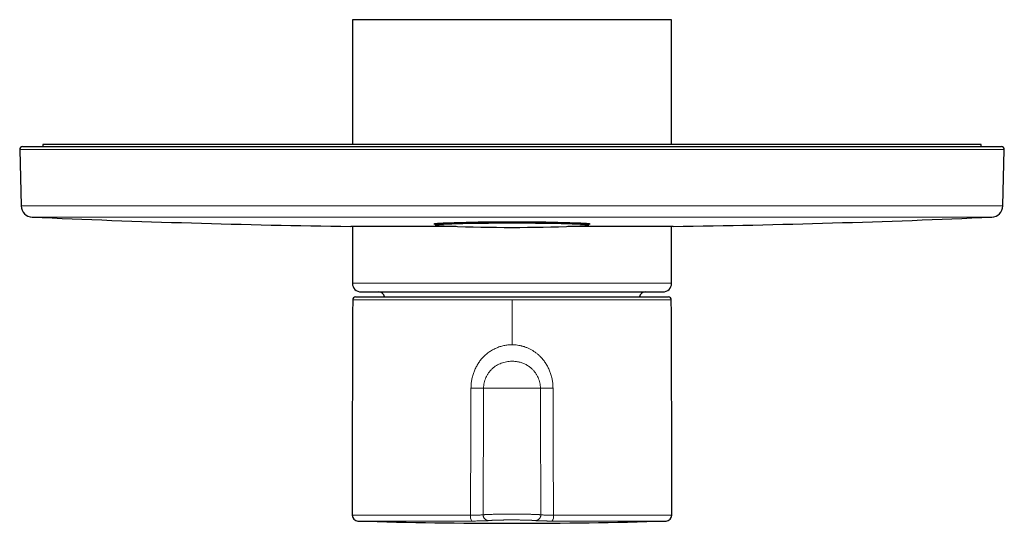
# Model space of a CAD drawing. Header units: millimetres. Extents: x 8 to 539, y 12 to 480.
# Tile 2 of 11: x 198 to 368, y 169 to 256. Entities that reach past the tile are written whole.
import ezdxf

# ---------------------------------------------------------------- set-up
doc = ezdxf.new("R2010")
doc.units = ezdxf.units.MM

msp = doc.modelspace()

# ---------------------------------------------------------------- linework, layer by layer
at = {"color": 7, "linetype": 'Continuous', "lineweight": 30}
for p, q in [((255.45, 255.97), (255.45, 234.42)), ((293.32, 255.97), (255.45, 255.97)), ((310.55, 255.97), (293.32, 255.97)), ((310.55, 234.42), (310.55, 255.97)), ((198, 233.56), (198.25, 223.83)), ((198.5, 234.07), (367.5, 234.07)), ((202, 234.42), (202, 234.07)), ((364, 234.42), (202, 234.42)), ((364, 234.07), (364, 234.42)), ((367.75, 223.83), (368, 233.56)), ((273.37, 220.28), (255.15, 220.28)), ((255.45, 220.28), (255.45, 210.47)), ((269.71, 220.77), (269.71, 220.7)), ((310.85, 220.28), (292.63, 220.28)), ((296.29, 220.7), (296.29, 220.77)), ((310.55, 210.47), (310.55, 220.28)), ((256.95, 208.97), (292.76, 208.97)), ((292.76, 208.97), (309.05, 208.97))]:
    msp.add_line(p, q, dxfattribs=at)
at = {"color": 8, "linetype": 'Continuous', "lineweight": 0}
for p, q in [((198, 233.56), (368, 233.56)), ((198.25, 223.83), (367.75, 223.83)), ((200.17, 221.89), (283, 221.89)), ((283, 221.89), (365.83, 221.89)), ((255.45, 210.47), (293.32, 210.47)), ((293.32, 210.47), (310.55, 210.47)), ((283, 207.62), (255.5, 207.62)), ((310.5, 207.62), (283, 207.62)), ((276.09, 169.42), (256.4, 169.42)), ((309.6, 169.42), (289.91, 169.42))]:
    msp.add_line(p, q, dxfattribs=at)
at = {"color": 7, "linetype": 'Continuous', "lineweight": 30, "flags": 128}
for points in [[(269.71, 220.66), (269.67, 220.67), (269.62, 220.68), (269.59, 220.69), (269.57, 220.7), (269.55, 220.71), (269.55, 220.72), (269.55, 220.72), (269.57, 220.73), (269.59, 220.74), (269.62, 220.75), (269.67, 220.76), (269.72, 220.77), (269.78, 220.78), (269.84, 220.79), (269.92, 220.79), (270.01, 220.8), (270.1, 220.81), (270.21, 220.82), (270.32, 220.83), (270.44, 220.84), (270.57, 220.84), (270.71, 220.85), (270.86, 220.86), (271.02, 220.87), (271.18, 220.88), (271.35, 220.88), (271.53, 220.89), (271.72, 220.9), (271.92, 220.91), (272.12, 220.91), (272.33, 220.92), (272.55, 220.93), (272.77, 220.93), (273, 220.94), (273.24, 220.95), (273.49, 220.95), (273.74, 220.96), (274, 220.97), (274.26, 220.97), (274.54, 220.98), (274.81, 220.98), (275.09, 220.99), (275.38, 220.99), (275.67, 221), (275.97, 221), (276.27, 221.01), (276.58, 221.01), (276.89, 221.02), (277.21, 221.02), (277.53, 221.02), (277.85, 221.03), (278.18, 221.03), (278.51, 221.03), (278.84, 221.04), (279.18, 221.04), (279.52, 221.04), (279.86, 221.04), (280.2, 221.05), (280.55, 221.05), (280.9, 221.05), (281.24, 221.05), (281.59, 221.05), (281.94, 221.05), (282.3, 221.05), (282.65, 221.05), (283, 221.05)], [(283, 221.05), (283.35, 221.05), (283.7, 221.05), (284.06, 221.05), (284.41, 221.05), (284.76, 221.05), (285.1, 221.05), (285.45, 221.05), (285.8, 221.05), (286.14, 221.04), (286.48, 221.04), (286.82, 221.04), (287.16, 221.04), (287.49, 221.03), (287.82, 221.03), (288.15, 221.03), (288.47, 221.02), (288.79, 221.02), (289.11, 221.02), (289.42, 221.01), (289.73, 221.01), (290.03, 221), (290.33, 221), (290.62, 220.99), (290.91, 220.99), (291.19, 220.98), (291.46, 220.98), (291.74, 220.97), (292, 220.97), (292.26, 220.96), (292.51, 220.95), (292.76, 220.95), (293, 220.94), (293.23, 220.93), (293.45, 220.93), (293.67, 220.92), (293.88, 220.91), (294.08, 220.91), (294.28, 220.9), (294.47, 220.89), (294.65, 220.88), (294.82, 220.88), (294.98, 220.87), (295.14, 220.86), (295.29, 220.85), (295.43, 220.84), (295.56, 220.84), (295.68, 220.83), (295.79, 220.82), (295.9, 220.81), (295.99, 220.8), (296.08, 220.79), (296.16, 220.79), (296.22, 220.78), (296.28, 220.77), (296.33, 220.76), (296.38, 220.75), (296.41, 220.74), (296.43, 220.73), (296.45, 220.72), (296.45, 220.72), (296.45, 220.71), (296.43, 220.7), (296.41, 220.69), (296.38, 220.68), (296.33, 220.67), (296.29, 220.66)]]:
    msp.add_lwpolyline(points, dxfattribs=at)
at = {"color": 8, "linetype": 'Continuous', "lineweight": 0, "flags": 128}
msp.add_lwpolyline([(294.74, 220.36), (294.83, 220.36), (294.97, 220.37), (295.1, 220.38), (295.23, 220.38), (295.35, 220.39), (295.46, 220.4), (295.56, 220.41), (295.66, 220.42), (295.74, 220.43), (295.82, 220.43), (295.88, 220.44), (295.94, 220.45), (295.99, 220.46), (296.03, 220.47), (296.06, 220.48), (296.08, 220.48), (296.1, 220.49), (296.1, 220.5), (296.1, 220.51), (296.08, 220.52), (296.06, 220.53), (296.03, 220.54), (295.99, 220.54), (295.94, 220.55), (295.88, 220.56), (295.82, 220.57), (295.74, 220.58), (295.66, 220.59), (295.56, 220.6), (295.46, 220.6), (295.35, 220.61), (295.23, 220.62), (295.1, 220.63), (294.97, 220.64), (294.83, 220.64), (294.67, 220.65), (294.51, 220.66), (294.35, 220.67), (294.17, 220.67), (293.99, 220.68), (293.8, 220.69), (293.6, 220.7), (293.39, 220.7), (293.18, 220.71), (292.96, 220.72), (292.74, 220.72), (292.5, 220.73), (292.26, 220.73), (292.02, 220.74), (291.77, 220.75), (291.51, 220.75), (291.25, 220.76), (290.98, 220.76), (290.7, 220.77), (290.42, 220.77), (290.14, 220.78), (289.85, 220.78), (289.55, 220.79), (289.25, 220.79), (288.95, 220.8), (288.64, 220.8), (288.33, 220.8), (288.01, 220.81), (287.7, 220.81), (287.37, 220.81), (287.05, 220.81), (286.72, 220.82), (286.39, 220.82), (286.06, 220.82), (285.72, 220.82), (285.39, 220.83), (285.05, 220.83), (284.71, 220.83), (284.37, 220.83), (284.03, 220.83), (283.69, 220.83), (283.34, 220.83), (283, 220.83), (282.66, 220.83), (282.31, 220.83), (281.97, 220.83), (281.63, 220.83), (281.29, 220.83), (280.95, 220.83), (280.61, 220.83), (280.28, 220.82), (279.94, 220.82), (279.61, 220.82), (279.28, 220.82), (278.95, 220.81), (278.63, 220.81), (278.3, 220.81), (277.99, 220.81), (277.67, 220.8), (277.36, 220.8), (277.05, 220.8), (276.75, 220.79), (276.45, 220.79), (276.15, 220.78), (275.86, 220.78), (275.58, 220.77), (275.3, 220.77), (275.02, 220.76), (274.75, 220.76), (274.49, 220.75), (274.23, 220.75), (273.98, 220.74), (273.74, 220.73), (273.5, 220.73), (273.26, 220.72), (273.04, 220.72), (272.82, 220.71), (272.61, 220.7), (272.4, 220.7), (272.2, 220.69), (272.01, 220.68), (271.83, 220.67), (271.65, 220.67), (271.49, 220.66), (271.33, 220.65), (271.17, 220.64), (271.03, 220.64), (270.9, 220.63), (270.77, 220.62), (270.65, 220.61), (270.54, 220.6), (270.44, 220.6), (270.34, 220.59), (270.26, 220.58), (270.18, 220.57), (270.12, 220.56), (270.06, 220.55), (270.01, 220.54), (269.97, 220.54), (269.94, 220.53), (269.92, 220.52), (269.9, 220.51), (269.9, 220.5), (269.9, 220.49), (269.92, 220.48), (269.94, 220.48), (269.97, 220.47), (270.01, 220.46), (270.06, 220.45), (270.12, 220.44), (270.18, 220.43), (270.26, 220.43), (270.34, 220.42), (270.44, 220.41), (270.54, 220.4), (270.65, 220.39), (270.77, 220.38), (270.9, 220.38), (271.03, 220.37), (271.17, 220.36), (271.33, 220.35), (271.41, 220.35)], dxfattribs=at)
at = {"color": 7, "linetype": 'Continuous', "lineweight": 30}
for centre, radius, start, end in [((198.5, 233.57), 0.5, 90, 181.5), ((367.5, 233.57), 0.5, 358.5, 90), ((200.25, 223.88), 2, 181.5, 267.4907), ((365.75, 223.88), 2, 272.5093, 358.5), ((283, 2112.07), 1892, 267.49073, 269.15658), ((283, 2112.07), 1892, 270.84342, 272.50927), ((274.88, 294.33), 74.06, 267.3101, 267.9828), ((283, 520.12), 300, 267.9515, 272.0485), ((291.36, 288.2), 67.93, 271.9913, 272.8491), ((256.95, 210.47), 1.5, 180, 270), ((309.05, 210.47), 1.5, 270, 0), ((5810.42, 179.03), 5555, 179.70513, 180.08879), ((256, 207.61), 0.5, 90, 179.7051), ((260, 207.97), 1, 8.2371, 90), ((306, 207.97), 1, 90, 171.7629), ((310, 207.61), 0.5, 0.2949, 90), ((-5244.42, 179.03), 5555, 359.91121, 0.29487), ((256.43, 170.42), 1, 180.0888, 268.3064), ((309.57, 170.42), 1, 271.6936, 359.9112), ((283, 1069.03), 900, 268.30645, 270), ((283, 1069.03), 900, 270, 271.69357)]:
    msp.add_arc(centre, radius, start, end, dxfattribs=at)
at = {"color": 8, "linetype": 'Continuous', "lineweight": 0}
for centre, radius, start, end in [((279.64, 89.96), 131.11, 88.5319, 94.3451), ((286.4, 91.59), 129.48, 85.6183, 91.5048), ((277.09, 170.2), 1.27, 170.2047, 218.1311), ((288.97, 170.19), 1.21, 320.667, 10.9972)]:
    msp.add_arc(centre, radius, start, end, dxfattribs=at)
at = {"color": 7, "linetype": 'Continuous', "lineweight": 30}
for points, knots in [([(269.71, 220.7), (269.71, 220.7), (269.71, 220.69), (269.71, 220.67), (269.71, 220.65), (269.72, 220.63), (269.73, 220.61), (269.73, 220.6), (269.74, 220.58), (269.75, 220.57), (269.76, 220.56), (269.77, 220.55), (269.78, 220.54), (269.8, 220.53), (269.81, 220.52), (269.82, 220.51), (269.83, 220.51), (269.84, 220.5), (269.86, 220.5), (269.87, 220.49), (269.89, 220.48), (269.92, 220.48), (269.94, 220.47), (269.97, 220.46), (270, 220.46), (270.04, 220.45), (270.07, 220.45), (270.1, 220.44), (270.14, 220.44), (270.18, 220.43), (270.22, 220.43), (270.26, 220.42), (270.3, 220.42), (270.35, 220.42), (270.4, 220.41), (270.44, 220.41), (270.5, 220.4), (270.55, 220.4), (270.6, 220.4), (270.66, 220.39), (270.72, 220.39), (270.78, 220.38), (270.84, 220.38), (270.91, 220.38), (270.97, 220.37), (271.04, 220.37), (271.11, 220.36), (271.19, 220.36), (271.26, 220.36), (271.33, 220.35), (271.38, 220.35), (271.41, 220.35)], [0, 0, 0, 0, 0.0022809, 0.0084683, 0.0146264, 0.0207726, 0.0269336, 0.0331485, 0.0394697, 0.0459629, 0.0527076, 0.059797, 0.0673408, 0.0754693, 0.084341, 0.0941537, 0.1051649, 0.1177244, 0.1323365, 0.1497862, 0.1714248, 0.1998491, 0.2387945, 0.2695306, 0.2985075, 0.3292122, 0.3586475, 0.3872784, 0.4153812, 0.4431155, 0.4705814, 0.4978455, 0.5249542, 0.5519405, 0.5788292, 0.6056386, 0.632383, 0.6590734, 0.6857185, 0.7123255, 0.7389, 0.7654467, 0.7919694, 0.8184712, 0.8449548, 0.8714226, 0.8978763, 0.9243177, 0.9507481, 0.9771687, 1, 1, 1, 1]), ([(294.74, 220.36), (294.75, 220.36), (294.78, 220.36), (294.84, 220.36), (294.91, 220.36), (294.98, 220.37), (295.05, 220.37), (295.11, 220.38), (295.18, 220.38), (295.24, 220.38), (295.3, 220.39), (295.36, 220.39), (295.41, 220.4), (295.47, 220.4), (295.52, 220.4), (295.57, 220.41), (295.62, 220.41), (295.66, 220.42), (295.71, 220.42), (295.75, 220.43), (295.79, 220.43), (295.83, 220.43), (295.87, 220.44), (295.9, 220.44), (295.94, 220.45), (295.97, 220.45), (296, 220.46), (296.03, 220.46), (296.06, 220.47), (296.08, 220.48), (296.11, 220.48), (296.13, 220.49), (296.15, 220.5), (296.16, 220.5), (296.17, 220.51), (296.19, 220.52), (296.2, 220.53), (296.21, 220.53), (296.22, 220.54), (296.23, 220.55), (296.24, 220.57), (296.25, 220.58), (296.26, 220.59), (296.27, 220.61), (296.28, 220.63), (296.29, 220.65), (296.29, 220.67), (296.29, 220.69), (296.29, 220.7), (296.29, 220.7)], [0, 0, 0, 0, 0.007143, 0.034965, 0.062797, 0.09064, 0.118494, 0.146363, 0.174247, 0.202148, 0.230069, 0.258014, 0.285985, 0.313986, 0.342024, 0.370104, 0.398234, 0.426425, 0.454687, 0.483038, 0.511498, 0.540094, 0.568863, 0.597856, 0.627147, 0.656844, 0.687113, 0.71823, 0.750689, 0.785473, 0.824744, 0.847006, 0.865571, 0.881091, 0.894333, 0.905858, 0.916067, 0.925254, 0.933642, 0.941409, 0.948694, 0.955614, 0.962266, 0.969433, 0.976383, 0.983174, 0.98986, 0.996474, 1, 1, 1, 1]), ([(256, 208.11), (256, 208.11), (256, 208.11), (256, 208.11), (256.01, 208.11), (256.03, 208.11), (256.06, 208.11), (256.1, 208.11), (256.14, 208.11), (256.19, 208.11), (256.25, 208.11), (256.32, 208.11), (256.4, 208.11), (256.49, 208.11), (256.59, 208.11), (256.7, 208.11), (256.81, 208.11), (256.93, 208.11), (257.07, 208.11), (257.21, 208.11), (257.35, 208.11), (257.51, 208.11), (257.67, 208.11), (257.84, 208.11), (258.01, 208.11), (258.19, 208.11), (258.37, 208.11), (258.57, 208.11), (258.78, 208.11), (259, 208.11), (259.22, 208.11), (259.46, 208.11), (259.7, 208.11), (259.95, 208.11), (260.2, 208.11), (260.45, 208.11), (260.7, 208.11), (260.96, 208.11), (261.23, 208.11), (261.51, 208.11), (261.79, 208.11), (262.08, 208.11), (262.37, 208.11), (262.67, 208.11), (262.97, 208.11), (263.28, 208.11), (263.59, 208.11), (263.91, 208.11), (264.24, 208.11), (264.58, 208.11), (264.92, 208.11), (265.27, 208.11), (265.62, 208.11), (265.98, 208.11), (266.34, 208.11), (266.72, 208.11), (267.1, 208.11), (267.5, 208.11), (267.9, 208.11), (268.31, 208.11), (268.72, 208.11), (269.14, 208.11), (269.56, 208.11), (269.98, 208.11), (270.41, 208.11), (270.85, 208.11), (271.28, 208.11), (271.72, 208.11), (272.14, 208.11), (272.57, 208.11), (272.99, 208.11), (273.42, 208.11), (273.86, 208.11), (274.31, 208.11), (274.78, 208.11), (275.24, 208.11), (275.71, 208.11), (276.18, 208.11), (276.65, 208.11), (277.1, 208.11), (277.55, 208.11), (278, 208.11), (278.46, 208.11), (278.91, 208.11), (279.36, 208.11), (279.82, 208.11), (280.28, 208.11), (280.74, 208.11), (281.19, 208.11), (281.65, 208.11), (282.1, 208.11), (282.55, 208.11), (282.85, 208.11), (283, 208.11)], [0, 0, 0, 0, 0, 0.010976, 0.021953, 0.032929, 0.043905, 0.054881, 0.065857, 0.076833, 0.087809, 0.099308, 0.110807, 0.122305, 0.133804, 0.145303, 0.156801, 0.1683, 0.179798, 0.191297, 0.202795, 0.214294, 0.225793, 0.236634, 0.247476, 0.258317, 0.269159, 0.28, 0.291499, 0.302998, 0.314497, 0.325995, 0.337494, 0.348993, 0.359835, 0.370676, 0.381518, 0.39236, 0.403201, 0.414043, 0.424885, 0.435726, 0.446568, 0.457409, 0.468057, 0.478705, 0.489353, 0.500001, 0.510977, 0.521953, 0.532929, 0.543905, 0.554881, 0.565857, 0.576833, 0.587809, 0.599307, 0.610806, 0.622305, 0.633804, 0.645302, 0.656801, 0.6683, 0.679799, 0.691297, 0.702796, 0.714295, 0.725794, 0.736635, 0.747477, 0.758318, 0.76916, 0.780001, 0.7915, 0.802999, 0.814497, 0.825996, 0.837494, 0.848993, 0.859834, 0.870676, 0.881517, 0.892359, 0.903201, 0.914042, 0.924884, 0.935725, 0.946567, 0.957408, 0.968056, 0.978704, 0.989352, 1, 1, 1, 1]), ([(283, 208.11), (283.16, 208.11), (283.47, 208.11), (283.93, 208.11), (284.4, 208.11), (284.86, 208.11), (285.32, 208.11), (285.79, 208.11), (286.25, 208.11), (286.72, 208.11), (287.2, 208.11), (287.68, 208.11), (288.16, 208.11), (288.63, 208.11), (289.11, 208.11), (289.58, 208.11), (290.06, 208.11), (290.53, 208.11), (290.99, 208.11), (291.46, 208.11), (291.92, 208.11), (292.37, 208.11), (292.81, 208.11), (293.23, 208.11), (293.66, 208.11), (294.08, 208.11), (294.51, 208.11), (294.94, 208.11), (295.37, 208.11), (295.8, 208.11), (296.23, 208.11), (296.65, 208.11), (297.07, 208.11), (297.46, 208.11), (297.85, 208.11), (298.23, 208.11), (298.61, 208.11), (298.98, 208.11), (299.35, 208.11), (299.71, 208.11), (300.07, 208.11), (300.43, 208.11), (300.77, 208.11), (301.11, 208.11), (301.45, 208.11), (301.77, 208.11), (302.1, 208.11), (302.42, 208.11), (302.74, 208.11), (303.06, 208.11), (303.37, 208.11), (303.67, 208.11), (303.96, 208.11), (304.25, 208.11), (304.54, 208.11), (304.83, 208.11), (305.11, 208.11), (305.39, 208.11), (305.66, 208.11), (305.92, 208.11), (306.17, 208.11), (306.42, 208.11), (306.66, 208.11), (306.89, 208.11), (307.11, 208.11), (307.33, 208.11), (307.53, 208.11), (307.73, 208.11), (307.91, 208.11), (308.08, 208.11), (308.25, 208.11), (308.41, 208.11), (308.57, 208.11), (308.72, 208.11), (308.87, 208.11), (309, 208.11), (309.13, 208.11), (309.25, 208.11), (309.35, 208.11), (309.45, 208.11), (309.54, 208.11), (309.62, 208.11), (309.69, 208.11), (309.76, 208.11), (309.82, 208.11), (309.87, 208.11), (309.91, 208.11), (309.94, 208.11), (309.97, 208.11), (309.99, 208.11), (310, 208.11), (310, 208.11), (310, 208.11)], [0, 0, 0, 0, 0.010976, 0.021952, 0.032928, 0.043904, 0.05488, 0.065856, 0.076832, 0.087808, 0.099306, 0.110805, 0.122304, 0.133803, 0.145301, 0.1568, 0.168299, 0.179798, 0.191296, 0.202795, 0.214294, 0.225792, 0.236634, 0.247476, 0.258317, 0.269159, 0.28, 0.291499, 0.302997, 0.314496, 0.325994, 0.337493, 0.348992, 0.359833, 0.370675, 0.381516, 0.392358, 0.4032, 0.414041, 0.424883, 0.435725, 0.446566, 0.457408, 0.468056, 0.478704, 0.489352, 0.500001, 0.510977, 0.521953, 0.532929, 0.543905, 0.554881, 0.565856, 0.576832, 0.587808, 0.599307, 0.610805, 0.622304, 0.633803, 0.645301, 0.6568, 0.668298, 0.679797, 0.691296, 0.702795, 0.714293, 0.725792, 0.736634, 0.747475, 0.758317, 0.769159, 0.78, 0.791499, 0.802998, 0.814497, 0.825995, 0.837494, 0.848993, 0.859834, 0.870676, 0.881517, 0.892359, 0.9032, 0.914042, 0.924883, 0.935725, 0.946566, 0.957408, 0.968056, 0.978704, 0.989352, 1, 1, 1, 1])]:
    msp.add_open_spline(points, degree=3, knots=knots, dxfattribs=at)
at = {"color": 8, "linetype": 'Continuous', "lineweight": 0}
for points, knots in [([(283, 207.62), (283, 206.17), (283, 203.58), (283, 200.99), (283, 199.86)], [0, 0, 0, 0, 0.56, 1, 1, 1, 1]), ([(277.91, 197.6), (278.08, 197.78), (278.42, 198.13), (278.99, 198.58), (279.6, 198.96), (280.24, 199.28), (280.91, 199.54), (281.59, 199.72), (282.29, 199.83), (282.76, 199.85), (283, 199.86)], [0, 0, 0, 0, 0.128257, 0.255181, 0.381055, 0.506066, 0.630347, 0.754004, 0.877163, 1, 1, 1, 1]), ([(283.01, 199.86), (283.17, 199.85), (283.49, 199.85), (283.96, 199.79), (284.34, 199.72), (284.62, 199.66), (284.81, 199.61), (284.99, 199.55), (285.17, 199.5), (285.35, 199.43), (285.64, 199.32), (286.02, 199.15), (286.47, 198.91), (286.91, 198.63), (287.33, 198.32), (287.73, 197.98), (287.97, 197.73), (288.09, 197.6)], [0, 0, 0, 0, 0.0835358, 0.1670294, 0.2508381, 0.2839328, 0.317152, 0.3505166, 0.3840474, 0.4177649, 0.4516891, 0.5430598, 0.6339896, 0.7247938, 0.8158153, 0.9074215, 1, 1, 1, 1]), ([(275.92, 192.35), (275.92, 192.6), (275.94, 193.09), (276.04, 193.81), (276.21, 194.52), (276.44, 195.21), (276.73, 195.86), (277.07, 196.49), (277.46, 197.07), (277.76, 197.43), (277.91, 197.6)], [0, 0, 0, 0, 0.127421, 0.254345, 0.380771, 0.50659, 0.631625, 0.755666, 0.878509, 1, 1, 1, 1]), ([(288.09, 197.6), (288.24, 197.42), (288.54, 197.07), (288.93, 196.48), (289.28, 195.86), (289.56, 195.21), (289.79, 194.52), (289.96, 193.81), (290.06, 193.09), (290.08, 192.6), (290.08, 192.35)], [0, 0, 0, 0, 0.121537, 0.244277, 0.368127, 0.492954, 0.618624, 0.745031, 0.872137, 1, 1, 1, 1]), ([(279.57, 195.7), (279.46, 195.59), (279.23, 195.37), (278.94, 195), (278.69, 194.61), (278.48, 194.19), (278.31, 193.75), (278.19, 193.29), (278.11, 192.82), (278.1, 192.51), (278.09, 192.35)], [0, 0, 0, 0, 0.124929, 0.2499349, 0.3749974, 0.5000535, 0.6250426, 0.7499524, 0.8748644, 1, 1, 1, 1]), ([(283, 197.01), (282.84, 197), (282.53, 196.99), (282.06, 196.93), (281.6, 196.82), (281.15, 196.68), (280.71, 196.49), (280.3, 196.27), (279.92, 196.01), (279.68, 195.81), (279.57, 195.7)], [0, 0, 0, 0, 0.125964, 0.2517292, 0.3772728, 0.5025318, 0.6274379, 0.7519515, 0.8760974, 1, 1, 1, 1]), ([(286.43, 195.7), (286.36, 195.77), (286.21, 195.91), (285.96, 196.09), (285.7, 196.26), (285.43, 196.42), (285.15, 196.56), (284.86, 196.68), (284.57, 196.78), (284.26, 196.86), (283.95, 196.93), (283.64, 196.97), (283.32, 197), (283.11, 197.01), (283, 197.01)], [0, 0, 0, 0, 0.082351, 0.164767, 0.247318, 0.33006, 0.413041, 0.496306, 0.579877, 0.663704, 0.747708, 0.83181, 0.915931, 1, 1, 1, 1]), ([(287.91, 192.35), (287.9, 192.51), (287.89, 192.82), (287.81, 193.29), (287.69, 193.75), (287.52, 194.19), (287.31, 194.61), (287.05, 195), (286.77, 195.37), (286.55, 195.59), (286.43, 195.7)], [0, 0, 0, 0, 0.125534, 0.250593, 0.375489, 0.50038, 0.62531, 0.750255, 0.875163, 1, 1, 1, 1]), ([(275.84, 170.42), (275.85, 172.47), (275.86, 176.56), (275.88, 182.26), (275.9, 187.53), (275.91, 190.75), (275.92, 192.35)], [0, 0, 0, 0, 0.279998, 0.559998, 0.779999, 1, 1, 1, 1]), ([(278.09, 192.35), (278.08, 192.35), (278.06, 192.35), (278.03, 192.35), (277.98, 192.35), (277.93, 192.35), (277.87, 192.35), (277.8, 192.35), (277.73, 192.35), (277.65, 192.35), (277.57, 192.35), (277.49, 192.35), (277.4, 192.35), (277.3, 192.35), (277.2, 192.35), (277.09, 192.35), (276.98, 192.35), (276.87, 192.35), (276.75, 192.35), (276.63, 192.35), (276.5, 192.35), (276.36, 192.35), (276.22, 192.35), (276.07, 192.35), (275.97, 192.35), (275.92, 192.35)], [0, 0, 0, 0, 0.042758, 0.086065, 0.129878, 0.174154, 0.218842, 0.263893, 0.30925, 0.351051, 0.393018, 0.435105, 0.477264, 0.51945, 0.561613, 0.603707, 0.645685, 0.6875, 0.729108, 0.770465, 0.811528, 0.859491, 0.906929, 0.953783, 1, 1, 1, 1]), ([(278.09, 192.35), (278.09, 190.31), (278.07, 186.23), (278.05, 180.55), (278.03, 175.31), (278.02, 172.11), (278.01, 170.5)], [0, 0, 0, 0, 0.280001, 0.560002, 0.780002, 1, 1, 1, 1]), ([(283, 192.35), (282.93, 192.35), (282.79, 192.35), (282.58, 192.35), (282.38, 192.35), (282.17, 192.35), (281.97, 192.35), (281.77, 192.35), (281.58, 192.35), (281.4, 192.35), (281.22, 192.35), (281.05, 192.35), (280.89, 192.35), (280.72, 192.35), (280.55, 192.35), (280.38, 192.35), (280.2, 192.35), (280.03, 192.35), (279.87, 192.35), (279.72, 192.35), (279.57, 192.35), (279.44, 192.35), (279.3, 192.35), (279.18, 192.35), (279.06, 192.35), (278.95, 192.35), (278.85, 192.35), (278.76, 192.35), (278.67, 192.35), (278.59, 192.35), (278.51, 192.35), (278.45, 192.35), (278.38, 192.35), (278.32, 192.35), (278.26, 192.35), (278.21, 192.35), (278.16, 192.35), (278.12, 192.35), (278.1, 192.35), (278.09, 192.35)], [0, 0, 0, 0, 0.030058, 0.060089, 0.090069, 0.119971, 0.14977, 0.179441, 0.208961, 0.235868, 0.26261, 0.289171, 0.315535, 0.341687, 0.367612, 0.398403, 0.428826, 0.458862, 0.488491, 0.517698, 0.545959, 0.573787, 0.601171, 0.628103, 0.655052, 0.681519, 0.707499, 0.73299, 0.757989, 0.782062, 0.805661, 0.828788, 0.851445, 0.877809, 0.903519, 0.928583, 0.953011, 0.976813, 1, 1, 1, 1]), ([(287.91, 192.35), (287.9, 192.35), (287.87, 192.35), (287.83, 192.35), (287.78, 192.35), (287.72, 192.35), (287.66, 192.35), (287.6, 192.35), (287.53, 192.35), (287.46, 192.35), (287.38, 192.35), (287.3, 192.35), (287.2, 192.35), (287.11, 192.35), (287, 192.35), (286.89, 192.35), (286.77, 192.35), (286.64, 192.35), (286.51, 192.35), (286.37, 192.35), (286.22, 192.35), (286.06, 192.35), (285.9, 192.35), (285.72, 192.35), (285.54, 192.35), (285.37, 192.35), (285.2, 192.35), (285.05, 192.35), (284.89, 192.35), (284.73, 192.35), (284.56, 192.35), (284.38, 192.35), (284.19, 192.35), (283.99, 192.35), (283.8, 192.35), (283.6, 192.35), (283.4, 192.35), (283.2, 192.35), (283.07, 192.35), (283, 192.35)], [0, 0, 0, 0, 0.0252688, 0.0512671, 0.0780093, 0.1055086, 0.1337768, 0.1565342, 0.1797765, 0.2035072, 0.2277284, 0.2524414, 0.2776465, 0.3033427, 0.3295276, 0.3561976, 0.3833476, 0.4104736, 0.4380484, 0.4660624, 0.4945048, 0.5238912, 0.5536932, 0.5838938, 0.614474, 0.6454131, 0.6699602, 0.6947033, 0.71963, 0.7447273, 0.7699816, 0.798335, 0.8268459, 0.8554933, 0.8842555, 0.9131101, 0.9420345, 0.9710056, 1, 1, 1, 1]), ([(287.99, 170.5), (287.98, 172.54), (287.96, 176.62), (287.94, 182.3), (287.92, 187.54), (287.91, 190.75), (287.91, 192.35)], [0, 0, 0, 0, 0.2799983, 0.5599986, 0.7799994, 1, 1, 1, 1]), ([(290.08, 192.35), (290.04, 192.35), (289.95, 192.35), (289.81, 192.35), (289.67, 192.35), (289.53, 192.35), (289.4, 192.35), (289.27, 192.35), (289.14, 192.35), (289.03, 192.35), (288.92, 192.35), (288.81, 192.35), (288.71, 192.35), (288.61, 192.35), (288.52, 192.35), (288.43, 192.35), (288.35, 192.35), (288.28, 192.35), (288.21, 192.35), (288.15, 192.35), (288.09, 192.35), (288.03, 192.35), (287.98, 192.35), (287.94, 192.35), (287.92, 192.35), (287.91, 192.35)], [0, 0, 0, 0, 0.0427579, 0.0860646, 0.1298782, 0.1741536, 0.2188422, 0.2638925, 0.3092505, 0.3510513, 0.3930181, 0.4351048, 0.4772645, 0.5194498, 0.5616132, 0.6037073, 0.6456851, 0.6875004, 0.7291083, 0.7704648, 0.8115281, 0.8594911, 0.9069285, 0.9537826, 1, 1, 1, 1]), ([(290.08, 192.35), (290.09, 190.31), (290.1, 186.21), (290.12, 180.51), (290.14, 175.25), (290.15, 172.03), (290.16, 170.42)], [0, 0, 0, 0, 0.280001, 0.560002, 0.780001, 1, 1, 1, 1]), ([(255.43, 170.42), (255.43, 170.42), (255.43, 170.42), (255.44, 170.42), (255.46, 170.42), (255.48, 170.42), (255.51, 170.42), (255.56, 170.42), (255.61, 170.42), (255.66, 170.42), (255.73, 170.42), (255.8, 170.42), (255.88, 170.42), (255.96, 170.42), (256.05, 170.42), (256.15, 170.42), (256.25, 170.42), (256.36, 170.42), (256.48, 170.42), (256.61, 170.42), (256.75, 170.42), (256.9, 170.42), (257.05, 170.42), (257.21, 170.42), (257.39, 170.42), (257.57, 170.42), (257.77, 170.42), (257.98, 170.42), (258.2, 170.42), (258.42, 170.42), (258.65, 170.42), (258.89, 170.42), (259.13, 170.42), (259.38, 170.42), (259.63, 170.42), (259.89, 170.42), (260.16, 170.42), (260.42, 170.42), (260.69, 170.42), (260.95, 170.42), (261.21, 170.42), (261.48, 170.42), (261.75, 170.42), (262.02, 170.42), (262.29, 170.42), (262.56, 170.42), (262.84, 170.42), (263.14, 170.42), (263.45, 170.42), (263.79, 170.42), (264.14, 170.42), (264.48, 170.42), (264.83, 170.42), (265.18, 170.42), (265.53, 170.42), (265.89, 170.42), (266.24, 170.42), (266.6, 170.42), (266.96, 170.42), (267.32, 170.42), (267.66, 170.42), (268.01, 170.42), (268.35, 170.42), (268.69, 170.42), (269.04, 170.42), (269.4, 170.42), (269.76, 170.42), (270.13, 170.42), (270.49, 170.42), (270.85, 170.42), (271.23, 170.42), (271.64, 170.42), (272.06, 170.42), (272.48, 170.42), (272.91, 170.42), (273.33, 170.42), (273.76, 170.42), (274.18, 170.42), (274.6, 170.42), (275.02, 170.42), (275.43, 170.42), (275.71, 170.42), (275.84, 170.42)], [0, 0, 0, 0, 0.006775, 0.020084, 0.03339, 0.046691, 0.059985, 0.07327, 0.086544, 0.099805, 0.113051, 0.12628, 0.13839, 0.150483, 0.162556, 0.17461, 0.186642, 0.19865, 0.211722, 0.224763, 0.237771, 0.250744, 0.263682, 0.276581, 0.28944, 0.303538, 0.317583, 0.331574, 0.345509, 0.359386, 0.373203, 0.386958, 0.400649, 0.414275, 0.427833, 0.441083, 0.454265, 0.467377, 0.480419, 0.492401, 0.50432, 0.516176, 0.527968, 0.539695, 0.551148, 0.562537, 0.573861, 0.585119, 0.598435, 0.611656, 0.624781, 0.637809, 0.650739, 0.663571, 0.676304, 0.688937, 0.70147, 0.713903, 0.726234, 0.738464, 0.749902, 0.761249, 0.772505, 0.78367, 0.794745, 0.806391, 0.817934, 0.829375, 0.840714, 0.851951, 0.863086, 0.876078, 0.888929, 0.90164, 0.914211, 0.926895, 0.939435, 0.951832, 0.964085, 0.976197, 0.988169, 1, 1, 1, 1]), ([(275.84, 170.42), (275.98, 170.42), (276.25, 170.42), (276.62, 170.43), (276.97, 170.43), (277.27, 170.44), (277.54, 170.46), (277.75, 170.47), (277.92, 170.49), (277.98, 170.5), (278.01, 170.5)], [0, 0, 0, 0, 0.126145, 0.25107, 0.375359, 0.499409, 0.623524, 0.748017, 0.873304, 1, 1, 1, 1]), ([(278.01, 170.5), (278.04, 170.51), (278.11, 170.51), (278.24, 170.52), (278.41, 170.53), (278.62, 170.54), (278.86, 170.55), (279.13, 170.56), (279.42, 170.57), (279.65, 170.57), (279.76, 170.58)], [0, 0, 0, 0, 0.125003, 0.250005, 0.375006, 0.500006, 0.625006, 0.750005, 0.875003, 1, 1, 1, 1]), ([(278.01, 170.5), (278.02, 170.48), (278.02, 170.43), (278.03, 170.35), (278.04, 170.27), (278.06, 170.2), (278.09, 170.12), (278.12, 170.04), (278.16, 169.97), (278.21, 169.91), (278.26, 169.84), (278.31, 169.78), (278.37, 169.73), (278.44, 169.68), (278.5, 169.64), (278.57, 169.6), (278.64, 169.57), (278.71, 169.54), (278.79, 169.52), (278.86, 169.51), (278.93, 169.5), (278.97, 169.5), (278.99, 169.5)], [0, 0, 0, 0, 0.047804, 0.096965, 0.147388, 0.19896, 0.25155, 0.305003, 0.356044, 0.407549, 0.459356, 0.511296, 0.5632, 0.614896, 0.666218, 0.717008, 0.767116, 0.816407, 0.863902, 0.910388, 0.955778, 1, 1, 1, 1]), ([(279.76, 170.58), (279.87, 170.58), (280.11, 170.58), (280.5, 170.59), (280.9, 170.6), (281.31, 170.6), (281.72, 170.6), (282.15, 170.61), (282.57, 170.61), (282.86, 170.61), (283, 170.61)], [0, 0, 0, 0, 0.129629, 0.257934, 0.384917, 0.510576, 0.634914, 0.75793, 0.879625, 1, 1, 1, 1]), ([(283, 170.61), (283.2, 170.61), (283.59, 170.6), (284.17, 170.6), (284.73, 170.59), (285.27, 170.59), (285.78, 170.58), (286.09, 170.58), (286.24, 170.58)], [0, 0, 0, 0, 0.1666653, 0.3333311, 0.4999975, 0.6666644, 0.8333319, 1, 1, 1, 1]), ([(286.24, 170.58), (286.32, 170.58), (286.47, 170.57), (286.68, 170.57), (286.89, 170.56), (287.1, 170.55), (287.29, 170.55), (287.47, 170.54), (287.64, 170.53), (287.78, 170.52), (287.9, 170.51), (287.96, 170.51), (287.99, 170.5)], [0, 0, 0, 0, 0.082024, 0.168042, 0.258056, 0.352064, 0.450066, 0.552064, 0.658056, 0.768043, 0.882024, 1, 1, 1, 1]), ([(287.01, 169.5), (287.03, 169.5), (287.08, 169.5), (287.16, 169.51), (287.23, 169.53), (287.31, 169.55), (287.38, 169.58), (287.46, 169.61), (287.53, 169.66), (287.59, 169.7), (287.65, 169.75), (287.71, 169.81), (287.76, 169.87), (287.81, 169.94), (287.85, 170), (287.89, 170.07), (287.92, 170.15), (287.94, 170.22), (287.96, 170.29), (287.98, 170.36), (287.98, 170.43), (287.98, 170.48), (287.99, 170.5)], [0, 0, 0, 0, 0.047804, 0.096965, 0.147388, 0.19896, 0.25155, 0.305003, 0.356044, 0.407549, 0.459356, 0.511296, 0.5632, 0.614896, 0.666218, 0.717008, 0.767116, 0.816407, 0.863902, 0.910388, 0.955778, 1, 1, 1, 1]), ([(287.99, 170.5), (288.02, 170.5), (288.08, 170.49), (288.25, 170.47), (288.46, 170.46), (288.73, 170.44), (289.03, 170.43), (289.38, 170.43), (289.75, 170.42), (290.02, 170.42), (290.16, 170.42)], [0, 0, 0, 0, 0.126696, 0.251983, 0.376476, 0.500591, 0.624641, 0.74893, 0.873855, 1, 1, 1, 1]), ([(290.16, 170.42), (290.28, 170.42), (290.53, 170.42), (290.91, 170.42), (291.29, 170.42), (291.67, 170.42), (292.05, 170.42), (292.43, 170.42), (292.81, 170.42), (293.17, 170.42), (293.53, 170.42), (293.89, 170.42), (294.25, 170.42), (294.61, 170.42), (294.97, 170.42), (295.33, 170.42), (295.69, 170.42), (296.06, 170.42), (296.42, 170.42), (296.79, 170.42), (297.14, 170.42), (297.49, 170.42), (297.83, 170.42), (298.18, 170.42), (298.52, 170.42), (298.87, 170.42), (299.22, 170.42), (299.58, 170.42), (299.94, 170.42), (300.29, 170.42), (300.65, 170.42), (300.99, 170.42), (301.33, 170.42), (301.65, 170.42), (301.98, 170.42), (302.3, 170.42), (302.62, 170.42), (302.94, 170.42), (303.25, 170.42), (303.56, 170.42), (303.86, 170.42), (304.16, 170.42), (304.45, 170.42), (304.74, 170.42), (305.03, 170.42), (305.3, 170.42), (305.56, 170.42), (305.8, 170.42), (306.05, 170.42), (306.29, 170.42), (306.52, 170.42), (306.75, 170.42), (306.97, 170.42), (307.18, 170.42), (307.39, 170.42), (307.6, 170.42), (307.8, 170.42), (308, 170.42), (308.19, 170.42), (308.37, 170.42), (308.55, 170.42), (308.72, 170.42), (308.88, 170.42), (309.04, 170.42), (309.19, 170.42), (309.33, 170.42), (309.47, 170.42), (309.59, 170.42), (309.71, 170.42), (309.82, 170.42), (309.92, 170.42), (310.01, 170.42), (310.09, 170.42), (310.17, 170.42), (310.24, 170.42), (310.31, 170.42), (310.37, 170.42), (310.42, 170.42), (310.47, 170.42), (310.51, 170.42), (310.54, 170.42), (310.56, 170.42), (310.57, 170.42), (310.57, 170.42), (310.57, 170.42), (310.57, 170.42)], [0, 0, 0, 0, 0.010727, 0.021568, 0.032525, 0.043599, 0.054789, 0.066098, 0.077524, 0.088103, 0.098783, 0.109563, 0.120444, 0.131426, 0.142511, 0.153697, 0.164985, 0.176375, 0.187868, 0.199463, 0.21116, 0.222283, 0.233497, 0.244802, 0.256198, 0.267684, 0.279965, 0.292347, 0.30483, 0.317414, 0.330097, 0.34288, 0.355023, 0.367253, 0.37957, 0.391972, 0.40446, 0.417032, 0.429687, 0.442425, 0.455244, 0.468144, 0.480891, 0.493714, 0.506611, 0.519581, 0.531624, 0.543727, 0.55589, 0.56811, 0.580388, 0.592501, 0.604666, 0.616883, 0.62915, 0.641717, 0.654335, 0.667, 0.679712, 0.692469, 0.70527, 0.718112, 0.730995, 0.743917, 0.756875, 0.769869, 0.782897, 0.795956, 0.809046, 0.821069, 0.833115, 0.845181, 0.857267, 0.869371, 0.881492, 0.894731, 0.907986, 0.921255, 0.934535, 0.947826, 0.961124, 0.974429, 0.986628, 0.998829, 1, 1, 1, 1]), ([(278.99, 169.5), (278.96, 169.5), (278.89, 169.49), (278.73, 169.47), (278.56, 169.46), (278.39, 169.46), (278.26, 169.45), (278.12, 169.45), (277.97, 169.44), (277.8, 169.44), (277.58, 169.43), (277.28, 169.43), (276.91, 169.43), (276.51, 169.42), (276.23, 169.42), (276.09, 169.42)], [0, 0, 0, 0, 0.107162, 0.210373, 0.311143, 0.36113, 0.411104, 0.461267, 0.511818, 0.562951, 0.614856, 0.712001, 0.807465, 0.902901, 1, 1, 1, 1]), ([(279.2, 169.52), (279.19, 169.52), (279.16, 169.52), (279.13, 169.52), (279.1, 169.51), (279.08, 169.51), (279.05, 169.51), (279.03, 169.51), (279.01, 169.5), (279, 169.5), (278.99, 169.5)], [0, 0, 0, 0, 0.11933, 0.243619, 0.373608, 0.510312, 0.623271, 0.741933, 0.867175, 1, 1, 1, 1]), ([(280.01, 169.56), (279.98, 169.56), (279.92, 169.56), (279.84, 169.56), (279.76, 169.55), (279.68, 169.55), (279.61, 169.55), (279.53, 169.54), (279.47, 169.54), (279.41, 169.54), (279.35, 169.53), (279.3, 169.53), (279.25, 169.53), (279.21, 169.52), (279.2, 169.52)], [0, 0, 0, 0, 0.079615, 0.161091, 0.244722, 0.330786, 0.419566, 0.51138, 0.585899, 0.662753, 0.74222, 0.824633, 0.910397, 1, 1, 1, 1]), ([(280.68, 169.58), (280.64, 169.58), (280.55, 169.58), (280.42, 169.58), (280.31, 169.57), (280.2, 169.57), (280.1, 169.57), (280.04, 169.56), (280.01, 169.56)], [0, 0, 0, 0, 0.177624, 0.358716, 0.543858, 0.692579, 0.844513, 1, 1, 1, 1]), ([(282.4, 169.6), (282.36, 169.6), (282.28, 169.6), (282.17, 169.6), (282.06, 169.6), (281.95, 169.6), (281.84, 169.6), (281.74, 169.6), (281.63, 169.6), (281.5, 169.6), (281.35, 169.59), (281.17, 169.59), (281, 169.59), (280.84, 169.58), (280.73, 169.58), (280.68, 169.58)], [0, 0, 0, 0, 0.060891, 0.121685, 0.182412, 0.243104, 0.303793, 0.364509, 0.425286, 0.486154, 0.588846, 0.691413, 0.794017, 0.896824, 1, 1, 1, 1]), ([(283, 169.6), (282.94, 169.6), (282.83, 169.6), (282.67, 169.6), (282.53, 169.6), (282.44, 169.6), (282.4, 169.6)], [0, 0, 0, 0, 0.279042, 0.558616, 0.778922, 1, 1, 1, 1]), ([(283.53, 169.6), (283.48, 169.6), (283.38, 169.6), (283.24, 169.6), (283.12, 169.6), (283.04, 169.6), (283, 169.6)], [0, 0, 0, 0, 0.28021, 0.560186, 0.780093, 1, 1, 1, 1]), ([(285.4, 169.58), (285.34, 169.58), (285.24, 169.58), (285.07, 169.59), (284.93, 169.59), (284.83, 169.59), (284.76, 169.59), (284.69, 169.59), (284.62, 169.59), (284.55, 169.59), (284.44, 169.6), (284.29, 169.6), (284.11, 169.6), (283.92, 169.6), (283.72, 169.6), (283.59, 169.6), (283.53, 169.6)], [0, 0, 0, 0, 0.09669, 0.193142, 0.289522, 0.327405, 0.365313, 0.403254, 0.44124, 0.479279, 0.517381, 0.614073, 0.710529, 0.806901, 0.903341, 1, 1, 1, 1]), ([(286.06, 169.56), (286.03, 169.56), (285.97, 169.56), (285.88, 169.57), (285.79, 169.57), (285.69, 169.57), (285.6, 169.57), (285.5, 169.58), (285.43, 169.58), (285.4, 169.58)], [0, 0, 0, 0, 0.148958, 0.294449, 0.436808, 0.576357, 0.719874, 0.860983, 1, 1, 1, 1]), ([(287.01, 169.5), (287, 169.5), (286.99, 169.5), (286.97, 169.51), (286.94, 169.51), (286.92, 169.51), (286.9, 169.51), (286.87, 169.52), (286.84, 169.52), (286.8, 169.52), (286.75, 169.53), (286.7, 169.53), (286.64, 169.53), (286.58, 169.54), (286.52, 169.54), (286.45, 169.54), (286.37, 169.55), (286.3, 169.55), (286.22, 169.55), (286.14, 169.56), (286.08, 169.56), (286.06, 169.56)], [0, 0, 0, 0, 0.046609, 0.090233, 0.131274, 0.170115, 0.207111, 0.24259, 0.29596, 0.347191, 0.396861, 0.461184, 0.52271, 0.581688, 0.638453, 0.703542, 0.766316, 0.827113, 0.886202, 0.943785, 1, 1, 1, 1]), ([(289.91, 169.42), (289.85, 169.42), (289.75, 169.42), (289.6, 169.42), (289.45, 169.42), (289.3, 169.42), (289.15, 169.42), (289.01, 169.43), (288.86, 169.43), (288.71, 169.43), (288.56, 169.43), (288.41, 169.43), (288.27, 169.44), (288.14, 169.44), (288.01, 169.44), (287.88, 169.45), (287.77, 169.45), (287.66, 169.45), (287.55, 169.46), (287.46, 169.46), (287.37, 169.47), (287.29, 169.47), (287.21, 169.48), (287.15, 169.48), (287.09, 169.49), (287.04, 169.49), (287.02, 169.5), (287.01, 169.5)], [0, 0, 0, 0, 0.035952, 0.07173, 0.107422, 0.143119, 0.17891, 0.214884, 0.251128, 0.292535, 0.333776, 0.374974, 0.416245, 0.457708, 0.499476, 0.540889, 0.582172, 0.623429, 0.664762, 0.706272, 0.74806, 0.789859, 0.831601, 0.873385, 0.915313, 0.957483, 1, 1, 1, 1])]:
    msp.add_open_spline(points, degree=3, knots=knots, dxfattribs=at)

doc.saveas('drawing.dxf')
